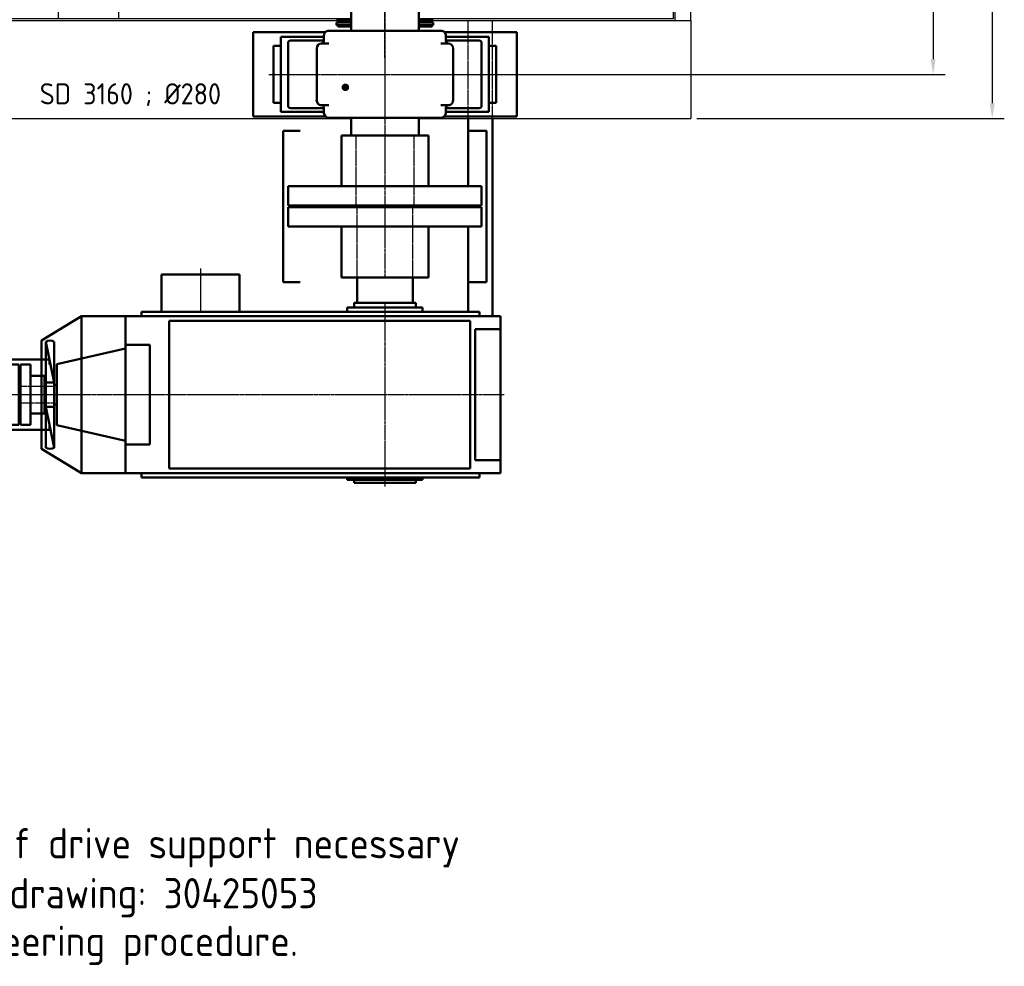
# Model space of a CAD drawing. Header units: millimetres. Extents: x -34725 to 178350, y -13707 to 126150.
# Tile 65 of 256: x -14592 to -10521, y 12106 to 16021. Entities that reach past the tile are written whole.
import ezdxf

# ---------------------------------------------------------------- set-up
doc = ezdxf.new("R2010")
doc.units = ezdxf.units.MM
for name, pattern in [('AM_ISO02W050', [7.5, 6, -1.5]), ('AM_ISO08W050', [18, 12, -1.5, 3, -1.5]), ('CHAIN', [0.3543, 0.2362, -0.0295, 0.0591, -0.0295])]:
    doc.linetypes.add(name, pattern=pattern)
doc.layers.get('0').update_dxf_attribs({"linetype": 'CONTINUOUS'})
doc.layers.get('Defpoints').update_dxf_attribs({"linetype": 'CONTINUOUS'})
for name, color, linetype, lineweight in [('AM_0', 7, 'CONTINUOUS', 50), ('AM_3', 6, 'AM_ISO02W050', 25), ('AM_4', 3, 'CONTINUOUS', 25), ('AM_6', 2, 'CONTINUOUS', 35), ('AM_7', 4, 'AM_ISO08W050', 25), ('P-AM_0', 7, 'CONTINUOUS', 50), ('P-AM_3', 6, 'AM_ISO02W050', 25), ('P-AM_5', 3, 'CONTINUOUS', 25), ('P-AM_7', 4, 'AM_ISO08W050', 25)]:
    doc.layers.add(name, color=color, linetype=linetype, lineweight=lineweight)
doc.styles.get("Standard").update_dxf_attribs({"font": 'isocp.shx'})
doc.dimstyles.new('AM_ISO', dxfattribs={"dimtxt": 3.5, "dimasz": 2.5, "dimexe": 2, "dimexo": 1, "dimgap": 0.6, "dimtad": 1, "dimdsep": 46, "dimtxsty": 'Standard', "dimcen": 0, "dimclrd": 256, "dimclre": 256, "dimclrt": 2, "dimadec": 0, "dimazin": 2, "dimtp": 0.1, "dimtm": 0.1, "dimtfac": 0.71, "dimtmove": 0, "dimatfit": 3, "dimfxl": 1, "dimtfill": 1, "dimtfillclr": 256, "dimlwd": -1, "dimlwe": -1, "dimarcsym": 0})
doc.dimstyles.new('AM_ISO$0', dxfattribs={"dimtxt": 3.5, "dimasz": 2.5, "dimexe": 2, "dimexo": 1, "dimgap": 0.6, "dimtad": 1, "dimdsep": 46, "dimtxsty": 'Standard', "dimcen": 0, "dimclrd": 256, "dimclre": 256, "dimclrt": 2, "dimadec": 0, "dimazin": 2, "dimtp": 0.1, "dimtm": 0.1, "dimtfac": 0.71, "dimtmove": 0, "dimatfit": 3, "dimfxl": 1, "dimtfill": 1, "dimtfillclr": 256, "dimlwd": -1, "dimlwe": -1, "dimarcsym": 0})

# ---------------------------------------------------------------- blocks, each defined once
blk = doc.blocks.new('Kopf-Drauf_klein')
for p, q in [((-2115, 983), (-2115, 1387)), ((-140, 1387), (-2115, 1387)), ((1265, 1387), (140, 1387)), ((1265, 1387), (1265, 983)), ((-2115, -983), (-2115, 983)), ((-190, 983), (-2115, 983)), ((-2050, -983), (-2050, 983)), ((1265, 983), (190, 983)), ((1200, -983), (1200, 983)), ((1265, -983), (1265, 983)), ((-2042, -975), (-2042, 975)), ((-2042, 975), (-140, 975)), ((-1350, -975), (-1350, 975)), ((-1100, -975), (-1100, 975)), ((140, 975), (1192, 975)), ((1192, 975), (1192, -975)), ((-140, -975), (-2042, -975)), ((1192, -975), (140, -975)), ((-2115, -983), (-190, -983)), ((-2115, -1387), (-2115, -983)), ((190, -983), (1265, -983)), ((1265, -983), (1265, -1387)), ((-2115, -1387), (-140, -1387)), ((140, -1387), (1265, -1387))]:
    blk.add_line(p, q)
at = {"layer": 'AM_7'}
for p, q in [((0, 1558.1), (0, -1560.7)), ((-2232.5, 0), (1407.7, 0))]:
    blk.add_line(p, q, dxfattribs=at)
blk = doc.blocks.new('HEADCASING_DTV_1900x2400')
at = {"layer": 'P-AM_7', "linetype": 'CHAIN', "ltscale": 18.346035}
blk.add_line((0, -1136.4), (0, 1174), dxfattribs=at)
at = {"layer": 'P-AM_7'}
blk.add_line((-2278.2, 0), (1356.2, 0), dxfattribs=at)
blk = doc.blocks.new('*D197')
at = {"layer": 'Defpoints', "color": 0, "transparency": 16777216}
for p in [(-13082.3, 18205), (-13082.3, 15795), (-10815.3, 15795)]:
    blk.add_point(p, dxfattribs=at)
at = {"layer": 'P-AM_5', "transparency": 16777216}
for p, q in [((-13057.3, 18205), (-10765.3, 18205)), ((-10815.3, 18142.5), (-10815.3, 15857.5)), ((-13057.3, 15795), (-10765.3, 15795))]:
    blk.add_line(p, q, dxfattribs=at)
for points in [[(-10825.7, 18142.5), (-10804.9, 18142.5), (-10815.3, 18205)], [(-10825.7, 15857.5), (-10804.9, 15857.5), (-10815.3, 15795)]]:
    blk.add_solid(points, dxfattribs=at)
at = {"layer": 'P-AM_5', "color": 2, "transparency": 16777216, "insert": (-10924, 17000), "char_height": 87.5, "attachment_point": 5, "rotation": 90, "bg_fill": 3, "box_fill_scale": 1.1, "bg_fill_color": 256, "bg_fill_true_color": 13158600, "bg_fill_transparency": 0}
blk.add_mtext('2410', dxfattribs=at)
blk = doc.blocks.new('*D198')
at = {"layer": 'Defpoints', "color": 0, "transparency": 16777216}
for p in [(-11817.3, 18387), (-11817.3, 15613), (-10570.9, 15613)]:
    blk.add_point(p, dxfattribs=at)
at = {"layer": 'P-AM_5', "transparency": 16777216}
for p, q in [((-11792.3, 18387), (-10520.9, 18387)), ((-10570.9, 18324.5), (-10570.9, 15675.5)), ((-11792.3, 15613), (-10520.9, 15613))]:
    blk.add_line(p, q, dxfattribs=at)
for points in [[(-10581.4, 18324.5), (-10560.5, 18324.5), (-10570.9, 18387)], [(-10581.4, 15675.5), (-10560.5, 15675.5), (-10570.9, 15613)]]:
    blk.add_solid(points, dxfattribs=at)
at = {"layer": 'P-AM_5', "color": 2, "transparency": 16777216, "insert": (-10679.7, 17000), "char_height": 87.5, "attachment_point": 5, "rotation": 90, "bg_fill": 3, "box_fill_scale": 1.1, "bg_fill_color": 256, "bg_fill_true_color": 13158600, "bg_fill_transparency": 0}
blk.add_mtext('2774', dxfattribs=at)
blk = doc.blocks.new('RUPEX_RWN800')
for p, q in [((-607, 420), (20, 420)), ((-607, 350), (-607, 420)), ((20, 350), (20, 420)), ((-377, 400), (-377, -400)), ((-297, 400), (-377, 400)), ((-297, 400), (-297, -400)), ((-290, 400), (-210, 400)), ((-290, -400), (-290, 400)), ((-210, 400), (-210, -400)), ((-587, -180), (-587, 180)), ((-377, 180), (-587, 180)), ((-210, 180), (0, 180)), ((0, -180), (0, 180)), ((-377, -180), (-587, -180)), ((-210, -180), (0, -180)), ((-607, -350), (-607, -420)), ((20, -350), (20, -420)), ((-297, -400), (-377, -400)), ((-290, -400), (-210, -400)), ((-607, -420), (20, -420))]:
    blk.add_line(p, q)
at = {"layer": 'P-AM_7'}
blk.add_line((0, 0), (-587, 0), dxfattribs=at)
blk = doc.blocks.new('FLENDER_MAIN_B3SH15_70')
for p, q in [((-1007, 342.5), (391, 342.5)), ((-1007, 342.5), (-1007, 325)), ((155.2, 352.5), (-155.3, 352.5)), ((-155.3, 352.5), (-155.3, 342.5)), ((-127.5, 365), (127.5, 365)), ((-127.5, 352.5), (-127.5, 365)), ((127.5, 365), (127.5, 352.5)), ((155.2, 342.5), (155.2, 352.5)), ((391, 325), (391, 342.5)), ((-1072, -325), (-1072, 325)), ((-1072, 325), (478, 325)), ((-892, -305), (-892, 305)), ((-892, 305), (353, 305)), ((353, 305), (353, -305)), ((478, -325), (478, 325)), ((373, 271), (373, -271)), ((478, 271), (373, 271)), ((-1072, 206), (-972, 206)), ((-972, 206), (-972, -206)), ((-1072, 191.3), (-1357, 125.8)), ((-1357, 125.8), (-1357, -125.8)), ((-1367, 40), (-1367, -40)), ((-1357, 40), (-1367, 40)), ((-1367, -40), (-1357, -40)), ((-1357, -125.8), (-1072, -191.3)), ((-1072, -206), (-972, -206)), ((373, -271), (478, -271)), ((-1072, -325), (478, -325)), ((-1007, -342.5), (-1007, -325)), ((353, -305), (-892, -305)), ((391, -325), (391, -342.5)), ((391, -342.5), (-1007, -342.5)), ((-155.3, -360), (-155.3, -342.5)), ((155.2, -360), (-155.3, -360)), ((-127.5, -360), (-127.5, -380)), ((127.5, -380), (127.5, -360)), ((155.2, -342.5), (155.2, -360)), ((-127.5, -380), (127.5, -380))]:
    blk.add_line(p, q)
at = {"layer": 'P-AM_3'}
for p, q in [((-1367, 35), (-1507, 35)), ((-1507, 35), (-1507, -35)), ((-1507, -35), (-1367, -35))]:
    blk.add_line(p, q, dxfattribs=at)
at = {"layer": 'P-AM_7'}
for p, q in [((0, -380), (0, 380)), ((493, 0), (-1507, 0))]:
    blk.add_line(p, q, dxfattribs=at)
blk = doc.blocks.new('FLENDER_BACKSTOP_B3_15')
for p, q in [((-923.5, -497), (-923.5, -342.5)), ((-600.5, -342.5), (-600.5, -497)), ((-600.5, -497), (-923.5, -497))]:
    blk.add_line(p, q)
at = {"layer": 'P-AM_7'}
blk.add_line((-762, -522), (-762, -342.5), dxfattribs=at)
blk = doc.blocks.new('FLENDER_FAN_15')
for p, q in [((-1420, 224.2), (-1254, 325)), ((-1254, 325), (-1254, -325)), ((-1254, 325), (-1072, 325)), ((-1420, 224.2), (-1420, -224.2)), ((-1402, 219.2), (-1402, -219.2)), ((-1402, 50), (-1367, 219.2)), ((-1367, 219.2), (-1367, -219.2)), ((-1402, 50), (-1367, 50)), ((-1367, -50), (-1402, -219.2)), ((-1402, -50), (-1367, -50)), ((-1420, -224.2), (-1254, -325)), ((-1254, -325), (-1072, -325))]:
    blk.add_line(p, q)
for centre, start, end in [((-1384.5, 191), 58.1092, 121.8908), ((-1384.5, -191.1), 238.1037, 301.8852)]:
    blk.add_arc(centre, 33.1, start, end)
blk = doc.blocks.new('N_EUPEX_A250')
for p, q in [((-226, 145), (20, 145)), ((-226, 125), (-226, 145)), ((-166, -125), (-166, 125)), ((-106, 125), (-166, 125)), ((-106, 125), (-106, -125)), ((-100, 125), (-100, -125)), ((-100, 125), (-58, 125)), ((-58, -125), (-58, 125)), ((20, 145), (20, 125)), ((-206, -82.5), (-206, 82.5)), ((-166, 82.5), (-206, 82.5)), ((-58, 77.5), (0, 77.5)), ((0, -77.5), (0, 77.5)), ((-58, -77.5), (0, -77.5)), ((-166, -82.5), (-206, -82.5)), ((-226, -125), (-226, -145)), ((-226, -145), (20, -145)), ((-106, -125), (-166, -125)), ((-100, -125), (-58, -125)), ((20, -145), (20, -125))]:
    blk.add_line(p, q)
at = {"layer": 'P-AM_7'}
blk.add_line((0, 0), (-206, 0), dxfattribs=at)
blk = doc.blocks.new('BEARINGCONSOLE_DTV_SD3152')
at = {"layer": 'AM_0'}
for p, q in [((-545, 60), (-245.5, 60)), ((245.5, 60), (545, 60))]:
    blk.add_line(p, q, dxfattribs=at)
at = {"layer": 'P-AM_0'}
for p, q in [((-545, 60), (-545, 410)), ((-545, 410), (-244.9, 410)), ((244.9, 410), (545, 410)), ((545, 60), (545, 410))]:
    blk.add_line(p, q, dxfattribs=at)
blk = doc.blocks.new('BEARING_DTV_SD3152_DS')
at = {"layer": 'P-AM_0'}
for p, q in [((232, 415), (-232, 415)), ((-430, 390), (-430, 80)), ((-252, 390), (-430, 390)), ((-390, 375), (-252, 375)), ((-252, 372.5), (-252, 395)), ((252, 372.5), (252, 395)), ((252, 390), (430, 390)), ((390, 375), (252, 375)), ((430, 390), (430, 80)), ((-460, 352.5), (-460, 117.5)), ((-430, 352.5), (-460, 352.5)), ((-400, 365), (-400, 105)), ((-282, 127.5), (-282, 342.5)), ((-262, 362.5), (-232, 362.5)), ((262, 362.5), (232, 362.5)), ((282, 127.5), (282, 342.5)), ((400, 365), (400, 105)), ((430, 352.5), (460, 352.5)), ((460, 352.5), (460, 117.5)), ((-460, 117.5), (-430, 117.5)), ((-390, 95), (-252, 95)), ((-262, 107.5), (-232, 107.5)), ((-252, 75), (-252, 97.5)), ((262, 107.5), (232, 107.5)), ((252, 75), (252, 97.5)), ((390.1, 95), (252, 95)), ((460, 117.5), (430, 117.5)), ((-430, 80), (-252, 80)), ((-232, 55), (232, 55)), ((-140, 55), (-140, -28)), ((140, 55), (140, -28)), ((430, 80), (252, 80)), ((-140, 31), (-200, 31)), ((-200, 31), (-200, 21)), ((-140, 21), (-200, 21)), ((-140, 13), (-200, 13)), ((-145, 37), (-195, 37)), ((-195, 37), (-195, 31)), ((-170, 13), (-170, 21)), ((-145, 37), (-145, 31)), ((140, 31), (200, 31)), ((140, 21), (200, 21)), ((140, 13), (200, 13)), ((145, 37), (195, 37)), ((145, 37), (145, 31)), ((170, 13), (170, 21)), ((195, 37), (195, 31)), ((200, 31), (200, 21))]:
    blk.add_line(p, q, dxfattribs=at)
for centre, radius, start, end in [((-231.4, 394.4), 20.6, 91.5772, 178.4094), ((231.4, 394.4), 20.6, 1.5906, 88.4228), ((-390, 365), 9.99, 89.9093, 180.0794), ((-263, 373.5), 11, 275.0008, 355.0082), ((263, 373.5), 11, 184.9918, 264.9992), ((390, 365), 9.99, 359.9206, 90.0907), ((-262.1, 342.5), 20, 89.8509, 180.1089), ((262.1, 342.5), 20, 359.8911, 90.1491), ((-262, 127.5), 20, 180.0226, 269.983), ((262, 127.5), 20, 270.017, 359.9774), ((-389.9, 105.1), 10.1, 180.3219, 269.6915), ((-266.6, 92.9), 15.3, 17.4712, 72.5178), ((266.6, 92.9), 15.3, 107.4822, 162.5288), ((389.9, 105.1), 10.1, 270.3085, 359.6781), ((-232.4, 74.6), 19.6, 178.7368, 271.2688), ((232.4, 74.6), 19.6, 268.7312, 1.2632)]:
    blk.add_arc(centre, radius, start, end, dxfattribs=at)
at = {"layer": 'P-AM_0', "color": 0}
for p in [(-460, 235), (460, 235)]:
    blk.add_point(p, dxfattribs=at)
at = {"layer": 'P-AM_7'}
for p, q in [((0, -43), (0, 424)), ((-480, 235), (480, 235))]:
    blk.add_line(p, q, dxfattribs=at)
blk = doc.blocks.new('*D203')
at = {"layer": 'P-AM_5', "color": 2, "transparency": 16777216, "insert": (-14134.6, 15711), "char_height": 87.5, "attachment_point": 5, "bg_fill": 3, "box_fill_scale": 1.1, "bg_fill_color": 256, "bg_fill_true_color": 13158600, "bg_fill_transparency": 0}
blk.add_mtext('SD 3160 ; %%c280', dxfattribs=at)
at = {"layer": 'Defpoints', "color": 0, "transparency": 16777216}
for p in [(-14254.6, 15711), (-14014.6, 15711), (-14014.6, 15711)]:
    blk.add_point(p, dxfattribs=at)
blk = doc.blocks.new('_None')

msp = doc.modelspace()

# ---------------------------------------------------------------- linework, layer by layer
at = {"layer": 'AM_0'}
for p, q in [((-12737.319, 15613), (-12737.319, 15332)), ((-12637.319, 15613), (-12637.319, 14795)), ((-12737.319, 15165), (-12737.319, 14812.5))]:
    msp.add_line(p, q, dxfattribs=at)
at = {"layer": 'P-AM_0'}
for p, q in [((-13222.319, 15615.002), (-13222.319, 15542)), ((-12942.319, 15615.002), (-12942.319, 15542)), ((-13197.319, 14850), (-13197.319, 14955)), ((-12967.319, 14850), (-12967.319, 14955))]:
    msp.add_line(p, q, dxfattribs=at)
at = {"layer": 'P-AM_3'}
for p, q in [((-13202.319, 15542), (-13202.319, 15252)), ((-12962.319, 15542), (-12962.319, 15252)), ((-13197.319, 14955), (-13197.319, 15245)), ((-12967.319, 14955), (-12967.319, 15245))]:
    msp.add_line(p, q, dxfattribs=at)
at = {"layer": 'P-AM_5'}
msp.add_lwpolyline([(-13252.998, 15738.739, 15.625, 15.625, -1), (-13238.181, 15743.698, 15.625, 15.625, -1), (-13252.998, 15738.739, 0, 0, 0), (-13696.422, 15711.035, 0, 0, 0)], format="xyseb", dxfattribs=at)

# ---------------------------------------------------------------- block references
at = {"layer": 'P-AM_0'}
msp.add_blockref('HEADCASING_DTV_1900x2400', (-13082.319, 17000), dxfattribs=at)
at = {"layer": 'P-AM_0', "xscale": -1}
for name, p, rotation in [('RUPEX_RWN800', (-13082.319, 15542), 270), ('FLENDER_BACKSTOP_B3_15', (-13082.319, 14470), 180), ('FLENDER_MAIN_B3SH15_70', (-13082.319, 14470), 180), ('FLENDER_FAN_15', (-13082.319, 14470), 180), ('N_EUPEX_A250', (-14489.319, 14470), 180)]:
    msp.add_blockref(name, p, dxfattribs=dict(at, rotation=rotation))

# ---------------------------------------------------------------- texts
at = {"layer": 'AM_6', "color": 2}
for s, p in [('Cutting and welding of drive support necessary', (-16141.444, 12552.455)), ('Details on workshop drawing: 30425053', (-16135.24, 12345.908)), ('Created during engineering procedure.', (-16133.527, 12148.646))]:
    msp.add_text(s, height=125, dxfattribs=at).set_placement(p)

# ---------------------------------------------------------------- next in the draw order: dimensions: what is measured, and where the dimension line sits
at = {"layer": 'P-AM_5'}
dim = msp.add_linear_dim(base=(-10815.268, 15795.001), p1=(-13082.321, 18204.999), p2=(-13082.321, 15795.001), angle=90, dimstyle='AM_ISO$0', override={"dimscale": 25, "dimgap": 2.6}, dxfattribs=at)
dim.commit()
dim.dimension.update_dxf_attribs({"geometry": '*D197', "text_midpoint": (-10924.027, 17000)})

# ---------------------------------------------------------------- next in the draw order: linework, layer by layer
at = {"layer": 'AM_3'}
for p, q in [((-12737.319, 15613), (-12737.319, 16017)), ((-12637.319, 15613), (-12637.319, 16017))]:
    msp.add_line(p, q, dxfattribs=at)

# ---------------------------------------------------------------- next in the draw order: block references
at = {"layer": 'P-AM_0', "xscale": -1, "rotation": 180}
for name in ['BEARING_DTV_SD3152_DS', 'BEARINGCONSOLE_DTV_SD3152']:
    msp.add_blockref(name, (-13082.319, 16030.001), dxfattribs=at)

# ---------------------------------------------------------------- next in the draw order: dimensions: what is measured, and where the dimension line sits
at = {"layer": 'P-AM_5'}
dim = msp.add_linear_dim(base=(-10570.939, 15613), p1=(-11817.341, 18387), p2=(-11817.319, 15613), angle=90, dimstyle='AM_ISO$0', override={"dimscale": 25, "dimgap": 2.6}, dxfattribs=at)
dim.commit()
dim.dimension.update_dxf_attribs({"geometry": '*D198', "text_midpoint": (-10679.697, 17000)})

# ---------------------------------------------------------------- next in the draw order: block references
at = {"layer": 'AM_4'}
msp.add_blockref('Kopf-Drauf_klein', (-13082.319, 17000), dxfattribs=at)

# ---------------------------------------------------------------- next in the draw order: dimensions: what is measured, and where the dimension line sits
at = {"layer": 'P-AM_5'}
dim = msp.add_linear_dim(base=(-14014.623, 15711.035), p1=(-14254.623, 15711.035), p2=(-14014.623, 15711.035), angle=180, text='SD 3160 ; %%c280', dimstyle='AM_ISO', override={"dimscale": 25, "dimtad": 0, "dimblk1": 'None', "dimblk2": 'None', "dimsah": 1, "dimse1": 1, "dimse2": 1, "dimsd1": 1, "dimsd2": 1}, dxfattribs=at)
dim.commit()
dim.dimension.update_dxf_attribs({"geometry": '*D203', "text_midpoint": (-14134.623, 15711.035), "dimtype": 160})

doc.saveas('drawing.dxf')
